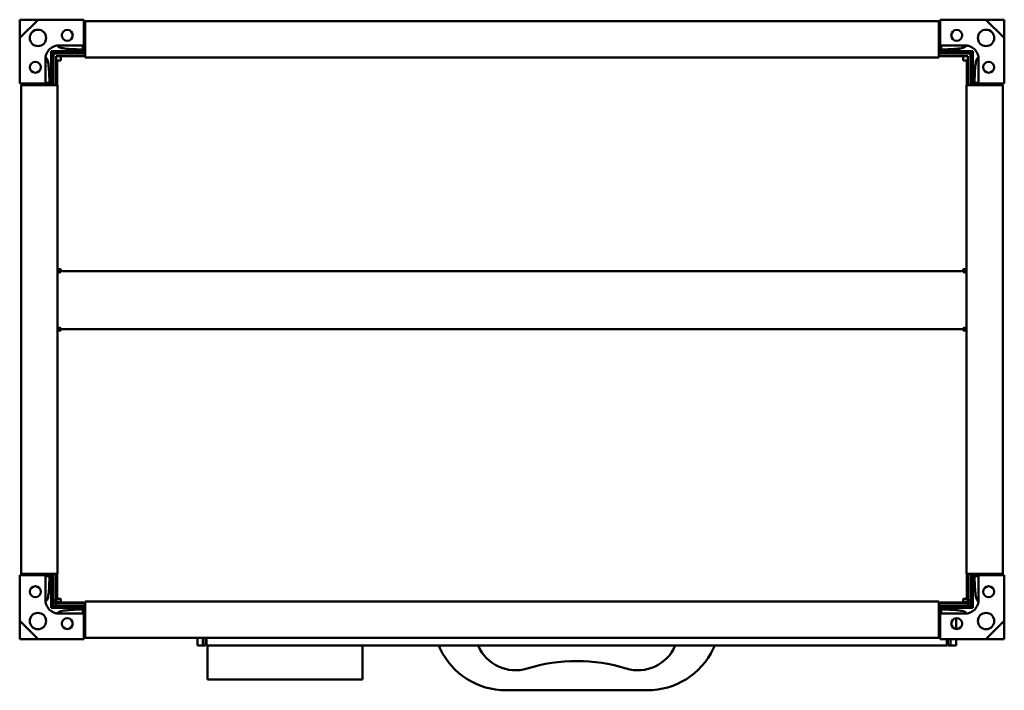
# Model space of a CAD drawing. Header units: millimetres. Extents: x 360 to 900, y 262 to 629.
import ezdxf

# ---------------------------------------------------------------- set-up
doc = ezdxf.new("R2010")
doc.units = ezdxf.units.MM
doc.header["$LTSCALE"] = 3
doc.layers.add('Widoczne (ISO)', color=7, linetype='Continuous', lineweight=50)

msp = doc.modelspace()

# ---------------------------------------------------------------- linework, layer by layer
at = {"layer": 'Widoczne (ISO)'}
for p, q in [((360.01, 619.57), (360.03, 629.47)), ((360.03, 629.47), (369.94, 629.49)), ((360.06, 619.45), (370.06, 629.45)), ((370.17, 629.41), (395.1, 629.41)), ((395.1, 629.41), (395.1, 627.91)), ((395.1, 627.91), (396, 627.91)), ((395.1, 627.91), (395.1, 615.91)), ((396, 628.71), (864, 628.71)), ((396, 628.71), (396, 627.51)), ((396, 609.71), (396, 627.51)), ((864, 628.71), (864, 627.51)), ((864, 627.91), (864.9, 627.91)), ((864, 609.71), (864, 627.51)), ((864.9, 629.41), (889.83, 629.41)), ((864.9, 627.91), (864.9, 629.41)), ((864.9, 615.91), (864.9, 627.91)), ((889.94, 629.45), (899.94, 619.45)), ((890.06, 629.49), (899.97, 629.47)), ((899.97, 629.47), (899.99, 619.57)), ((360.1, 594.41), (360.1, 619.33)), ((899.9, 619.33), (899.9, 594.41)), ((378.1, 611.41), (377.32, 612.19)), ((378.1, 594.41), (378.1, 611.41)), ((378.1, 611.41), (395.1, 611.41)), ((378.5, 608.01), (378.5, 611.01)), ((381.5, 611.01), (378.5, 611.01)), ((381, 615.4), (394.6, 615.4)), ((381.5, 611.01), (396, 611.01)), ((387.16, 612.32), (395.1, 612.32)), ((394.6, 613.2), (392.28, 613.2)), ((394.6, 615.41), (394.6, 613.2)), ((395.1, 612.91), (395.1, 612.32)), ((396, 612.91), (395.1, 612.91)), ((395.1, 612.32), (395.1, 611.41)), ((864.9, 612.91), (864, 612.91)), ((864, 611.01), (878.5, 611.01)), ((864.9, 612.91), (864.9, 612.32)), ((864.9, 612.32), (864.9, 611.41)), ((864.9, 612.32), (872.84, 612.32)), ((864.9, 611.41), (881.9, 611.41)), ((865.4, 613.2), (865.4, 615.41)), ((865.4, 615.4), (879, 615.4)), ((867.72, 613.2), (865.4, 613.2)), ((878.5, 611.01), (881.5, 611.01)), ((881.5, 611.01), (881.5, 608.01)), ((881.9, 611.41), (882.68, 612.19)), ((881.9, 611.41), (881.9, 594.41)), ((374.11, 594.91), (374.11, 608.5)), ((378.5, 608.01), (378.5, 593.51)), ((381.5, 609.51), (380, 609.51)), ((380, 609.51), (380, 608.01)), ((380, 593.51), (380, 608.01)), ((382.5, 607.01), (380.5, 607.01)), ((380.5, 593.51), (380.5, 607.01)), ((381.5, 609.51), (396, 609.51)), ((382.5, 607.51), (382.5, 609.51)), ((382.5, 607.51), (382.5, 607.01)), ((396, 609.71), (396, 608.71)), ((396, 608.71), (864, 608.71)), ((864, 609.71), (864, 608.71)), ((864, 609.51), (878.5, 609.51)), ((877.5, 609.51), (877.5, 607.51)), ((877.5, 607.01), (877.5, 607.51)), ((877.5, 607.01), (879.5, 607.01)), ((878.5, 609.51), (880, 609.51)), ((879.5, 607.01), (879.5, 593.51)), ((880, 608.01), (880, 609.51)), ((880, 593.51), (880, 608.01)), ((881.5, 593.51), (881.5, 608.01)), ((885.89, 608.5), (885.89, 594.91)), ((377.19, 594.41), (377.19, 602.34)), ((882.81, 602.34), (882.81, 594.41)), ((361.6, 594.41), (360.1, 594.41)), ((373.6, 594.41), (361.6, 594.41)), ((361.6, 593.51), (361.6, 594.41)), ((376.31, 594.91), (374.1, 594.91)), ((376.31, 597.23), (376.31, 594.91)), ((376.6, 594.41), (376.6, 593.51)), ((376.6, 594.41), (377.19, 594.41)), ((377.19, 594.41), (378.1, 594.41)), ((882.81, 594.41), (881.9, 594.41)), ((883.4, 594.41), (882.81, 594.41)), ((883.4, 593.51), (883.4, 594.41)), ((883.69, 594.91), (883.69, 597.23)), ((885.9, 594.91), (883.69, 594.91)), ((898.4, 594.41), (886.4, 594.41)), ((899.9, 594.41), (898.4, 594.41)), ((898.4, 594.41), (898.4, 593.51)), ((360.8, 593.51), (362, 593.51)), ((360.8, 325.51), (360.8, 593.51)), ((379.8, 593.51), (362, 593.51)), ((379.8, 593.51), (380.8, 593.51)), ((380.8, 325.51), (380.8, 593.51)), ((879.2, 593.51), (879.2, 325.51)), ((879.2, 593.51), (880.2, 593.51)), ((898, 593.51), (880.2, 593.51)), ((898, 593.51), (899.2, 593.51)), ((899.2, 593.51), (899.2, 325.51)), ((382.5, 492.51), (380.8, 492.51)), ((382.5, 491.51), (380.8, 491.51)), ((382.5, 492.51), (382.5, 491.51)), ((382.5, 491.51), (877.5, 491.51)), ((382.5, 490.92), (382.5, 491.51)), ((877.5, 492.51), (879.2, 492.51)), ((877.5, 492.51), (877.5, 491.51)), ((877.5, 491.51), (879.2, 491.51)), ((877.5, 491.51), (877.5, 490.92)), ((381.09, 490.51), (380.8, 490.51)), ((878.91, 490.51), (879.2, 490.51)), ((382.5, 459.69), (382.5, 460.27)), ((877.5, 459.69), (382.5, 459.69)), ((382.5, 458.86), (382.5, 459.69)), ((877.5, 460.27), (877.5, 459.69)), ((877.5, 458.86), (877.5, 459.69)), ((382.5, 458.86), (380.8, 458.86)), ((877.5, 458.86), (879.2, 458.86)), ((360.1, 324.61), (361.6, 324.61)), ((360.1, 299.68), (360.1, 324.61)), ((362, 325.51), (360.8, 325.51)), ((361.6, 324.61), (361.6, 325.51)), ((361.6, 324.61), (373.6, 324.61)), ((362, 325.51), (379.8, 325.51)), ((374.1, 324.11), (376.31, 324.11)), ((374.11, 310.51), (374.11, 324.11)), ((376.31, 324.11), (376.31, 321.78)), ((376.6, 325.51), (376.6, 324.61)), ((376.6, 324.61), (377.19, 324.61)), ((377.19, 324.61), (378.1, 324.61)), ((377.19, 316.67), (377.19, 324.61)), ((378.1, 307.61), (378.1, 324.61)), ((378.5, 325.51), (378.5, 311.01)), ((380.8, 325.51), (379.8, 325.51)), ((380, 311.01), (380, 325.51)), ((380.5, 325.51), (380.5, 311.69)), ((880.2, 325.51), (879.2, 325.51)), ((879.5, 325.51), (879.5, 311.69)), ((879.99, 310.01), (879.99, 325.51)), ((880, 311.01), (880, 325.51)), ((880.2, 325.51), (898, 325.51)), ((881.5, 311.01), (881.5, 325.51)), ((882.81, 324.61), (881.9, 324.61)), ((881.9, 324.61), (881.9, 307.61)), ((883.4, 324.61), (882.81, 324.61)), ((882.81, 324.61), (882.81, 316.67)), ((883.4, 324.61), (883.4, 325.51)), ((883.69, 324.11), (885.9, 324.11)), ((883.69, 321.78), (883.69, 324.11)), ((885.89, 324.11), (885.89, 310.51)), ((886.4, 324.61), (898.4, 324.61)), ((899.2, 325.51), (898, 325.51)), ((898.4, 325.51), (898.4, 324.61)), ((898.4, 324.61), (899.9, 324.61)), ((899.9, 324.61), (899.9, 299.68)), ((378.5, 323.01), (378.1, 323.01)), ((881.5, 323.01), (881.9, 323.01)), ((380, 308.01), (378.1, 308.01)), ((380, 311.01), (378.5, 311.01)), ((378.5, 311.01), (378.5, 309.51)), ((380, 309.51), (378.5, 309.51)), ((380, 311.01), (380, 310.01)), ((380, 310.01), (380, 310.01)), ((380.03, 310.01), (380, 310.01)), ((380, 309.51), (380.01, 309.51)), ((380.01, 308.01), (380, 308.01)), ((380.01, 309.51), (385.01, 309.51)), ((380.01, 309.51), (380.01, 308.01)), ((385.01, 308.01), (380.01, 308.01)), ((380.09, 310.01), (380.03, 310.01)), ((382.5, 310.01), (380.09, 310.01)), ((382.5, 311.69), (380.5, 311.69)), ((382.5, 309.69), (382.5, 311.69)), ((396, 309.69), (382.5, 309.69)), ((396, 309.51), (385.01, 309.51)), ((396, 308.01), (385.01, 308.01)), ((864, 310.31), (396, 310.31)), ((396, 309.31), (396, 310.31)), ((396, 309.31), (396, 291.51)), ((864, 309.31), (864, 310.31)), ((877.5, 309.69), (864, 309.69)), ((874.99, 309.51), (864, 309.51)), ((864, 309.31), (864, 291.51)), ((874.99, 308.01), (864, 308.01)), ((870.5, 307.61), (870.5, 308.01)), ((873.5, 307.61), (873.5, 308.01)), ((874.99, 309.51), (879.99, 309.51)), ((879.99, 308.01), (874.99, 308.01)), ((877.5, 311.69), (877.5, 309.69)), ((879.5, 311.69), (877.5, 311.69)), ((879.99, 310.01), (877.5, 310.01)), ((879.99, 309.51), (880, 309.51)), ((879.99, 309.51), (879.99, 308.01)), ((880, 308.01), (879.99, 308.01)), ((880, 311.01), (881.5, 311.01)), ((880, 309.51), (881.5, 309.51)), ((880, 308.01), (881.9, 308.01)), ((881.5, 309.51), (881.5, 311.01)), ((378.1, 307.61), (377.32, 306.82)), ((395.1, 307.61), (378.1, 307.61)), ((394.6, 303.62), (381, 303.62)), ((395.1, 306.7), (387.16, 306.7)), ((392.28, 305.81), (394.6, 305.81)), ((394.6, 305.81), (394.6, 303.61)), ((395.1, 306.7), (395.1, 307.61)), ((395.1, 306.11), (395.1, 306.7)), ((395.1, 306.11), (396, 306.11)), ((395.1, 303.11), (395.1, 291.11)), ((864, 307.01), (864.9, 307.01)), ((864, 306.11), (864.9, 306.11)), ((864.9, 306.7), (864.9, 307.61)), ((881.9, 307.61), (864.9, 307.61)), ((872.84, 306.7), (864.9, 306.7)), ((864.9, 306.11), (864.9, 306.7)), ((864.9, 291.11), (864.9, 303.11)), ((865.4, 303.61), (865.4, 305.81)), ((865.4, 305.81), (867.72, 305.81)), ((879, 303.62), (865.4, 303.62)), ((881.9, 307.61), (882.68, 306.82)), ((360.03, 289.54), (360.01, 299.45)), ((370.06, 289.56), (360.06, 299.56)), ((873.5, 295.13), (873.5, 301.08)), ((899.94, 299.56), (889.94, 289.56)), ((899.99, 299.45), (899.97, 289.54)), ((369.94, 289.52), (360.03, 289.54)), ((395.1, 289.61), (370.17, 289.61)), ((395.1, 291.11), (395.1, 289.61)), ((396, 291.11), (395.1, 291.11)), ((396, 290.31), (396, 291.51)), ((864, 290.31), (396, 290.31)), ((457.5, 286.01), (457.5, 290.31)), ((460.5, 286.01), (460.5, 290.31)), ((462, 290.31), (462, 286.01)), ((462.5, 286.01), (462.5, 290.31)), ((864, 290.31), (864, 291.51)), ((864.9, 291.11), (864, 291.11)), ((864.9, 289.61), (864.9, 291.11)), ((889.83, 289.61), (864.9, 289.61)), ((868.5, 289.61), (868.5, 286.01)), ((869, 286.01), (869, 289.61)), ((870.5, 289.61), (870.5, 286.01)), ((873.5, 289.61), (873.5, 286.01)), ((899.97, 289.54), (890.06, 289.52)), ((460.5, 286.01), (457.5, 286.01)), ((462, 286.01), (460.5, 286.01)), ((868.5, 286.01), (462.5, 286.01)), ((463, 286.01), (463, 267.51)), ((548, 286.01), (548, 267.51)), ((589.81, 286.01), (590.63, 284.28)), ((740.37, 284.28), (741.19, 286.01)), ((870.5, 286.01), (869, 286.01)), ((870.5, 286.01), (873.5, 286.01)), ((548, 267.51), (463, 267.51)), ((626.73, 261.51), (704.27, 261.51))]:
    msp.add_line(p, q, dxfattribs=at)
for centre, radius in [((370, 619.51), 4.5), ((386.1, 620.91), 3), ((873.9, 620.91), 3), ((890, 619.51), 4.5), ((368.6, 603.41), 3), ((891.4, 603.41), 3), ((368.6, 315.61), 3), ((891.4, 315.61), 3), ((370, 299.51), 4.5), ((890, 299.51), 4.5), ((386.1, 298.11), 3), ((873.9, 298.11), 3)]:
    msp.add_circle(centre, radius, dxfattribs=at)
for centre, radius, start, end in [((394.6, 615.91), 0.5, 270, 0), ((865.4, 615.91), 0.5, 180, 270), ((373.6, 594.91), 0.5, 270, 0), ((886.4, 594.91), 0.5, 180, 270), ((373.6, 324.11), 0.5, 0, 90), ((886.4, 324.11), 0.5, 90, 180), ((394.6, 303.11), 0.5, 0, 90), ((865.4, 303.11), 0.5, 90, 180), ((626.73, 301.51), 40, 205.5139, 270), ((631.86, 294.58), 22.07, 202.8505, 287.2391), ((699.14, 294.58), 22.07, 252.7609, 337.1495), ((704.27, 301.51), 40, 270, 334.4861), ((664.86, 188.23), 89.28, 89.5889, 107.2391), ((666.14, 188.23), 89.28, 72.7609, 90.4111)]:
    msp.add_arc(centre, radius, start, end, dxfattribs=at)
for centre, major_axis, start_param, end_param in [((382.5, 489.51), (2, 0), 1.570796, 2.586782), ((877.5, 489.51), (2, 0), 0.554811, 1.570796), ((382.5, 461.69), (-2, 0), 0.554811, 1.570796), ((382.5, 460.98), (2, 0), 3.696404, 4.712389), ((877.5, 461.69), (-2, 0), 1.570796, 2.586782), ((877.5, 460.98), (2, 0), 4.712389, 5.728374)]:
    msp.add_ellipse(centre, major_axis=major_axis, ratio=0.707107, start_param=start_param, end_param=end_param, dxfattribs=at)
for points in [[(369.94, 629.49), (369.98, 629.48), (370.02, 629.46), (370.06, 629.45)], [(370.06, 629.45), (370.1, 629.43), (370.14, 629.42), (370.17, 629.41)], [(889.83, 629.41), (889.87, 629.42), (889.9, 629.43), (889.94, 629.45)], [(890.06, 629.49), (890.02, 629.48), (889.98, 629.46), (889.94, 629.45)], [(360.01, 619.57), (360.03, 619.53), (360.04, 619.49), (360.06, 619.45)], [(360.1, 619.33), (360.09, 619.37), (360.07, 619.41), (360.06, 619.45)], [(899.94, 619.45), (899.93, 619.41), (899.91, 619.37), (899.9, 619.33)], [(899.99, 619.57), (899.97, 619.53), (899.96, 619.49), (899.94, 619.45)], [(360.01, 299.45), (360.03, 299.48), (360.04, 299.52), (360.06, 299.56)], [(360.06, 299.56), (360.07, 299.6), (360.09, 299.64), (360.1, 299.68)], [(899.9, 299.68), (899.91, 299.64), (899.93, 299.6), (899.94, 299.56)], [(899.99, 299.45), (899.97, 299.48), (899.96, 299.52), (899.94, 299.56)], [(369.94, 289.52), (369.98, 289.53), (370.02, 289.55), (370.06, 289.56)], [(370.17, 289.61), (370.13, 289.59), (370.1, 289.58), (370.06, 289.56)], [(889.94, 289.56), (889.9, 289.58), (889.86, 289.59), (889.83, 289.61)], [(890.06, 289.52), (890.02, 289.53), (889.98, 289.55), (889.94, 289.56)]]:
    msp.add_open_spline(points, degree=3, dxfattribs=at)
for points, knots in [([(374.11, 608.5), (374.24, 609.32), (374.33, 609.81), (374.89, 611.4), (375.43, 612.24), (376.7, 613.65), (377.49, 614.24), (379.29, 615.1), (380.07, 615.25), (381, 615.4)], [6.722157, 6.722157, 6.722157, 6.722157, 7.046388, 7.046388, 7.578871, 7.578871, 8.149832, 8.149832, 8.745306, 8.745306, 8.745306, 8.745306]), ([(377.19, 602.34), (377.19, 603.7), (377.2, 604.95), (377.2, 606.76), (377.21, 607.5), (377.21, 608.27), (377.21, 608.59), (377.21, 608.95), (377.22, 609.12), (377.22, 609.55), (377.23, 609.81), (377.25, 610.76), (377.27, 611.44), (377.31, 612.14), (377.31, 612.16), (377.32, 612.19)], [0.4926398, 0.4926398, 0.4926398, 0.4926398, 0.5669172, 0.5669172, 0.6175904, 0.6175904, 0.6200707, 0.6200707, 0.6224298, 0.6224298, 0.6258618, 0.6258618, 0.63518, 0.63518, 0.6355201, 0.6355201, 0.6355201, 0.6355201]), ([(387.16, 612.32), (385.25, 612.31), (383.33, 612.3), (381.53, 612.3), (381.01, 612.29), (380.62, 612.29), (380.47, 612.29), (379.06, 612.27), (378.11, 612.24), (377.32, 612.19)], [-1.95287, -1.95287, -1.95287, -1.95287, -0.854643, -0.854643, -0.82091, -0.82091, -0.798868, -0.798868, -0.619017, -0.619017, -0.619017, -0.619017]), ([(381, 615.4), (381.01, 615.36), (381.01, 615.32), (381.02, 615.24), (381.02, 615.2), (381.03, 615.12), (381.03, 615.08), (381.08, 614.95), (381.13, 614.87), (381.3, 614.67), (381.44, 614.57), (382.1, 614.2), (382.93, 613.98), (385.02, 613.63), (386.38, 613.5), (389.23, 613.31), (390.81, 613.25), (392.28, 613.2)], [-4.294451, -4.294451, -4.294451, -4.294451, -4.260976, -4.260976, -4.225754, -4.225754, -4.190018, -4.190018, -4.104754, -4.104754, -3.964207, -3.964207, -3.45937, -3.45937, -2.870368, -2.870368, -2.287369, -2.287369, -2.287369, -2.287369]), ([(392.28, 613.2), (392.24, 613.19), (392.2, 613.18), (390.75, 612.9), (389.2, 612.59), (387.16, 612.32)], [-21.284951, -21.284951, -21.284951, -21.284951, -21.095773, -21.095773, -13.528433, -13.528433, -13.528433, -13.528433]), ([(879, 615.4), (878.99, 615.36), (878.99, 615.32), (878.99, 615.25), (878.98, 615.22), (878.98, 615.17), (878.98, 615.17), (878.97, 615.08), (878.94, 615), (878.85, 614.84), (878.78, 614.76), (878.56, 614.57), (878.38, 614.47), (877.74, 614.17), (877.14, 614.02), (875.44, 613.69), (874.07, 613.54), (871.08, 613.33), (869.3, 613.25), (867.72, 613.2)], [0.395755, 0.395755, 0.395755, 0.395755, 0.408065, 0.408065, 0.41657, 0.41657, 0.424022, 0.424022, 0.506629, 0.506629, 0.609066, 0.609066, 0.795832, 0.795832, 1.287097, 1.287097, 2.195023, 2.195023, 3.203538, 3.203538, 3.203538, 3.203538]), ([(872.84, 612.32), (872.27, 612.39), (871.71, 612.48), (870.03, 612.75), (869.35, 612.89), (867.72, 613.2)], [-4.010817, -4.010817, -4.010817, -4.010817, -3.613679, -3.613679, -2.833117, -2.833117, -2.833117, -2.833117]), ([(872.84, 612.32), (874.2, 612.31), (875.45, 612.31), (877.25, 612.3), (877.99, 612.3), (878.76, 612.29), (879.08, 612.29), (879.44, 612.29), (879.62, 612.29), (880.05, 612.28), (880.3, 612.28), (881.25, 612.26), (881.93, 612.23), (882.63, 612.19), (882.66, 612.19), (882.68, 612.19)], [0.4926398, 0.4926398, 0.4926398, 0.4926398, 0.5669172, 0.5669172, 0.6175904, 0.6175904, 0.6200707, 0.6200707, 0.6224298, 0.6224298, 0.6258618, 0.6258618, 0.63518, 0.63518, 0.6355201, 0.6355201, 0.6355201, 0.6355201]), ([(879, 615.4), (879.82, 615.26), (880.3, 615.18), (881.9, 614.61), (882.74, 614.08), (884.15, 612.81), (884.73, 612.02), (885.6, 610.22), (885.74, 609.44), (885.89, 608.5)], [6.722157, 6.722157, 6.722157, 6.722157, 7.046388, 7.046388, 7.578871, 7.578871, 8.149832, 8.149832, 8.745306, 8.745306, 8.745306, 8.745306]), ([(882.81, 602.34), (882.8, 604.26), (882.8, 606.18), (882.79, 607.98), (882.79, 608.49), (882.79, 608.88), (882.78, 609.04), (882.77, 610.45), (882.73, 611.4), (882.68, 612.19)], [-1.95287, -1.95287, -1.95287, -1.95287, -0.854643, -0.854643, -0.82091, -0.82091, -0.798868, -0.798868, -0.619017, -0.619017, -0.619017, -0.619017]), ([(374.11, 608.5), (374.15, 608.5), (374.19, 608.5), (374.26, 608.49), (374.28, 608.49), (374.34, 608.48), (374.34, 608.48), (374.43, 608.47), (374.5, 608.45), (374.66, 608.36), (374.74, 608.29), (374.94, 608.07), (375.04, 607.88), (375.33, 607.25), (375.49, 606.64), (375.82, 604.94), (375.96, 603.57), (376.18, 600.58), (376.26, 598.81), (376.31, 597.23)], [0.395755, 0.395755, 0.395755, 0.395755, 0.408065, 0.408065, 0.41657, 0.41657, 0.424022, 0.424022, 0.506629, 0.506629, 0.609066, 0.609066, 0.795832, 0.795832, 1.287097, 1.287097, 2.195023, 2.195023, 3.203538, 3.203538, 3.203538, 3.203538]), ([(885.89, 608.5), (885.85, 608.5), (885.81, 608.5), (885.74, 608.49), (885.7, 608.49), (885.62, 608.48), (885.58, 608.47), (885.45, 608.43), (885.37, 608.38), (885.17, 608.21), (885.07, 608.06), (884.69, 607.4), (884.48, 606.58), (884.13, 604.49), (884, 603.12), (883.81, 600.28), (883.74, 598.7), (883.69, 597.23)], [-4.294451, -4.294451, -4.294451, -4.294451, -4.260976, -4.260976, -4.225754, -4.225754, -4.190018, -4.190018, -4.104754, -4.104754, -3.964207, -3.964207, -3.45937, -3.45937, -2.870368, -2.870368, -2.287369, -2.287369, -2.287369, -2.287369]), ([(377.19, 602.34), (377.11, 601.78), (377.03, 601.21), (376.76, 599.54), (376.62, 598.85), (376.31, 597.23)], [-4.010817, -4.010817, -4.010817, -4.010817, -3.613679, -3.613679, -2.833117, -2.833117, -2.833117, -2.833117]), ([(883.69, 597.23), (883.69, 597.27), (883.68, 597.3), (883.4, 598.76), (883.09, 600.31), (882.81, 602.34)], [-21.284951, -21.284951, -21.284951, -21.284951, -21.095773, -21.095773, -13.528433, -13.528433, -13.528433, -13.528433]), ([(374.11, 310.51), (374.15, 310.51), (374.19, 310.51), (374.26, 310.52), (374.3, 310.52), (374.38, 310.53), (374.42, 310.54), (374.55, 310.58), (374.63, 310.63), (374.83, 310.81), (374.93, 310.95), (375.31, 311.61), (375.52, 312.44), (375.87, 314.53), (376, 315.89), (376.19, 318.74), (376.26, 320.31), (376.31, 321.78)], [-4.294451, -4.294451, -4.294451, -4.294451, -4.260976, -4.260976, -4.225754, -4.225754, -4.190018, -4.190018, -4.104754, -4.104754, -3.964207, -3.964207, -3.45937, -3.45937, -2.870368, -2.870368, -2.287369, -2.287369, -2.287369, -2.287369]), ([(376.31, 321.78), (376.31, 321.75), (376.32, 321.71), (376.6, 320.25), (376.91, 318.7), (377.19, 316.67)], [-21.284951, -21.284951, -21.284951, -21.284951, -21.095773, -21.095773, -13.528433, -13.528433, -13.528433, -13.528433]), ([(882.81, 316.67), (882.89, 317.23), (882.97, 317.8), (883.24, 319.47), (883.38, 320.16), (883.69, 321.78)], [-4.010817, -4.010817, -4.010817, -4.010817, -3.613679, -3.613679, -2.833117, -2.833117, -2.833117, -2.833117]), ([(885.89, 310.51), (885.85, 310.51), (885.81, 310.51), (885.74, 310.52), (885.72, 310.52), (885.66, 310.53), (885.66, 310.53), (885.57, 310.54), (885.5, 310.56), (885.34, 310.65), (885.26, 310.72), (885.06, 310.95), (884.96, 311.13), (884.67, 311.76), (884.51, 312.37), (884.18, 314.07), (884.04, 315.44), (883.82, 318.43), (883.74, 320.21), (883.69, 321.78)], [0.395755, 0.395755, 0.395755, 0.395755, 0.408065, 0.408065, 0.41657, 0.41657, 0.424022, 0.424022, 0.506629, 0.506629, 0.609066, 0.609066, 0.795832, 0.795832, 1.287097, 1.287097, 2.195023, 2.195023, 3.203538, 3.203538, 3.203538, 3.203538]), ([(377.19, 316.67), (377.2, 314.75), (377.2, 312.84), (377.21, 311.03), (377.21, 310.52), (377.21, 310.13), (377.22, 309.97), (377.23, 308.57), (377.27, 307.61), (377.32, 306.82)], [-1.95287, -1.95287, -1.95287, -1.95287, -0.854643, -0.854643, -0.82091, -0.82091, -0.798868, -0.798868, -0.619017, -0.619017, -0.619017, -0.619017]), ([(882.81, 316.67), (882.81, 315.31), (882.8, 314.06), (882.8, 312.25), (882.79, 311.51), (882.79, 310.74), (882.79, 310.43), (882.79, 310.07), (882.78, 309.89), (882.78, 309.46), (882.77, 309.2), (882.75, 308.25), (882.73, 307.58), (882.69, 306.87), (882.69, 306.85), (882.68, 306.82)], [0.4926398, 0.4926398, 0.4926398, 0.4926398, 0.5669172, 0.5669172, 0.6175904, 0.6175904, 0.6200707, 0.6200707, 0.6224298, 0.6224298, 0.6258618, 0.6258618, 0.63518, 0.63518, 0.6355201, 0.6355201, 0.6355201, 0.6355201]), ([(381, 303.62), (380.18, 303.75), (379.7, 303.83), (378.1, 304.4), (377.26, 304.93), (375.85, 306.2), (375.27, 306.99), (374.4, 308.8), (374.26, 309.57), (374.11, 310.51)], [6.722157, 6.722157, 6.722157, 6.722157, 7.046388, 7.046388, 7.578871, 7.578871, 8.149832, 8.149832, 8.745306, 8.745306, 8.745306, 8.745306]), ([(885.89, 310.51), (885.76, 309.69), (885.67, 309.2), (885.11, 307.61), (884.57, 306.77), (883.3, 305.36), (882.51, 304.77), (880.71, 303.91), (879.93, 303.77), (879, 303.62)], [6.722157, 6.722157, 6.722157, 6.722157, 7.046388, 7.046388, 7.578871, 7.578871, 8.149832, 8.149832, 8.745306, 8.745306, 8.745306, 8.745306]), ([(387.16, 306.7), (385.8, 306.7), (384.55, 306.7), (382.75, 306.71), (382.01, 306.71), (381.24, 306.72), (380.92, 306.72), (380.56, 306.72), (380.38, 306.72), (379.95, 306.73), (379.7, 306.73), (378.75, 306.75), (378.07, 306.78), (377.37, 306.82), (377.34, 306.82), (377.32, 306.82)], [0.4926398, 0.4926398, 0.4926398, 0.4926398, 0.5669172, 0.5669172, 0.6175904, 0.6175904, 0.6200707, 0.6200707, 0.6224298, 0.6224298, 0.6258618, 0.6258618, 0.63518, 0.63518, 0.6355201, 0.6355201, 0.6355201, 0.6355201]), ([(381, 303.62), (381.01, 303.66), (381.01, 303.7), (381.01, 303.76), (381.02, 303.79), (381.02, 303.84), (381.02, 303.84), (381.03, 303.93), (381.06, 304.01), (381.15, 304.17), (381.22, 304.25), (381.44, 304.44), (381.62, 304.55), (382.26, 304.84), (382.86, 305), (384.56, 305.33), (385.93, 305.47), (388.92, 305.69), (390.7, 305.76), (392.28, 305.81)], [0.395755, 0.395755, 0.395755, 0.395755, 0.408065, 0.408065, 0.41657, 0.41657, 0.424022, 0.424022, 0.506629, 0.506629, 0.609066, 0.609066, 0.795832, 0.795832, 1.287097, 1.287097, 2.195023, 2.195023, 3.203538, 3.203538, 3.203538, 3.203538]), ([(387.16, 306.7), (387.73, 306.62), (388.29, 306.54), (389.97, 306.27), (390.65, 306.13), (392.28, 305.81)], [-4.010817, -4.010817, -4.010817, -4.010817, -3.613679, -3.613679, -2.833117, -2.833117, -2.833117, -2.833117]), ([(867.72, 305.81), (867.76, 305.82), (867.8, 305.83), (869.25, 306.11), (870.8, 306.42), (872.84, 306.7)], [-21.284951, -21.284951, -21.284951, -21.284951, -21.095773, -21.095773, -13.528433, -13.528433, -13.528433, -13.528433]), ([(879, 303.62), (878.99, 303.65), (878.99, 303.69), (878.98, 303.77), (878.98, 303.81), (878.97, 303.89), (878.97, 303.93), (878.92, 304.06), (878.87, 304.14), (878.7, 304.34), (878.56, 304.44), (877.9, 304.81), (877.07, 305.03), (874.98, 305.38), (873.62, 305.51), (870.77, 305.7), (869.19, 305.77), (867.72, 305.81)], [-4.294451, -4.294451, -4.294451, -4.294451, -4.260976, -4.260976, -4.225754, -4.225754, -4.190018, -4.190018, -4.104754, -4.104754, -3.964207, -3.964207, -3.45937, -3.45937, -2.870368, -2.870368, -2.287369, -2.287369, -2.287369, -2.287369]), ([(872.84, 306.7), (874.75, 306.7), (876.67, 306.71), (878.47, 306.72), (878.99, 306.72), (879.38, 306.72), (879.53, 306.72), (880.94, 306.74), (881.89, 306.77), (882.68, 306.82)], [-1.95287, -1.95287, -1.95287, -1.95287, -0.854643, -0.854643, -0.82091, -0.82091, -0.798868, -0.798868, -0.619017, -0.619017, -0.619017, -0.619017])]:
    msp.add_open_spline(points, degree=3, knots=knots, dxfattribs=at)

doc.saveas('drawing.dxf')
